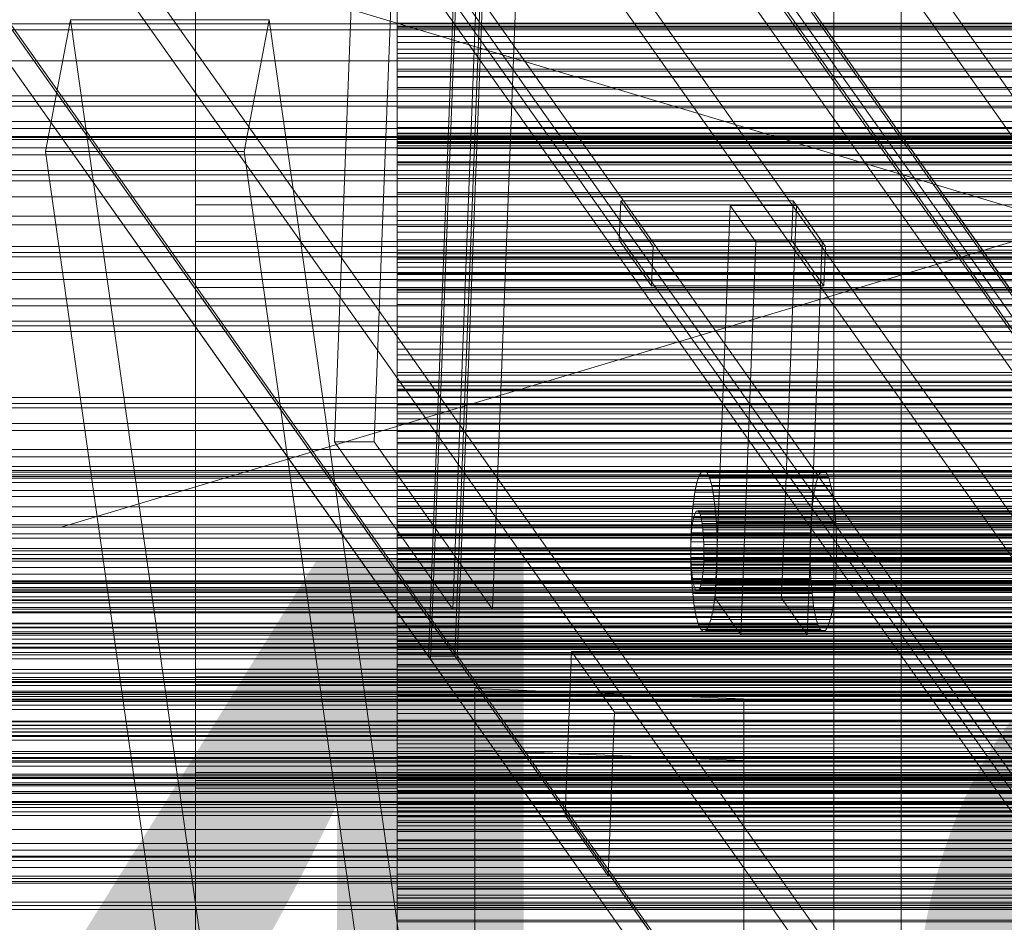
# Model space of a CAD drawing. Header units: millimetres. Extents: x -2233 to 61924, y -68080 to 6847.
# Tile 246 of 256: x 494 to 640, y -34304 to -34169. Entities that reach past the tile are written whole.
import ezdxf

# ---------------------------------------------------------------- set-up
doc = ezdxf.new("R2010")
doc.units = ezdxf.units.MM
for name, color, linetype, lineweight in [('COTAS_O', 1, 'Continuous', 0), ('COTAS_P', 1, 'Continuous', 0), ('frontal_briquetadora', 7, 'Continuous', 0), ('frontal_C03', 7, 'Continuous', 0), ('frontal_C10', 7, 'Continuous', 0), ('frontal_mezcladora', 7, 'Continuous', 0), ('frontal_secador', 7, 'Continuous', 0)]:
    doc.layers.add(name, color=color, linetype=linetype, lineweight=lineweight)
doc.dimstyles.new('R19_100', dxfattribs={"dimtxt": 250, "dimasz": 150, "dimexe": 150, "dimexo": 80, "dimgap": 100, "dimtad": 1, "dimtih": 1, "dimtoh": 1, "dimdsep": 46, "dimcen": 0.09, "dimadec": 0, "dimazin": 0, "dimtfac": 1, "dimtdec": 4, "dimtofl": 0, "dimtmove": 0, "dimatfit": 3, "dimfxl": 1, "dimtolj": 1, "dimtzin": 0, "dimarcsym": 0})

# ---------------------------------------------------------------- blocks, each defined once
blk = doc.blocks.new('DIM_R28_48')
at = {"layer": 'COTAS_P'}
for p, q in [((-1750, -34600), (-1600, -34555)), ((2600, -34600), (2450, -34555)), ((-1750, -35500), (-1750, -34600)), ((-1750, -34600), (2600, -34600)), ((-1750, -34600), (-1600, -34645)), ((2600, -34600), (2450, -34645)), ((2600, -35500), (2600, -34600))]:
    blk.add_line(p, q, dxfattribs=at)
blk.add_text('4350 P', height=250, dxfattribs=at).set_placement((425, -34500))
blk = doc.blocks.new('DIM_R28_50')
at = {"layer": 'COTAS_P'}
for p, q in [((1705.78, -34504.95), (1551.9, -34475.9)), ((-194.22, -34704.95), (1705.78, -34504.95)), ((1705.78, -34504.95), (1561.32, -34565.4)), ((1800, -35400), (1705.78, -34504.95)), ((-194.22, -34704.95), (-49.75, -34644.49)), ((-100, -35600), (-194.22, -34704.95)), ((-194.22, -34704.95), (-40.33, -34734))]:
    blk.add_line(p, q, dxfattribs=at)
blk.add_text('1910.5 P', height=250, rotation=6.009, dxfattribs=at).set_placement((745.32, -34505.49))
blk = doc.blocks.new('DIM_R28_52')
at = {"layer": 'COTAS_O'}
for p, q in [((-1725, -33700), (-1575, -33655)), ((1725, -33700), (1575, -33655)), ((-1725, -34400), (-1725, -33700)), ((-1725, -33700), (1725, -33700)), ((-1725, -33700), (-1575, -33745)), ((1725, -33700), (1575, -33745)), ((1725, -34400), (1725, -33700))]:
    blk.add_line(p, q, dxfattribs=at)
blk.add_text('3450 O', height=250, dxfattribs=at).set_placement((0, -33600))
blk = doc.blocks.new('DIM_R28_53')
at = {"layer": 'COTAS_P'}
for p, q in [((-150, -32300), (550, -32300)), ((550, -32300), (505, -32450)), ((550, -34900), (550, -32300)), ((550, -32300), (595, -32450)), ((550, -34900), (505, -34750)), ((550, -34900), (595, -34750)), ((-150, -34900), (550, -34900))]:
    blk.add_line(p, q, dxfattribs=at)
blk.add_text('2600 P', height=250, rotation=90, dxfattribs=at).set_placement((450, -33600))
blk = doc.blocks.new('DIM_R28_56')
at = {"layer": 'COTAS_O'}
for p, q in [((-650, -34200), (-500, -34155)), ((650, -34200), (500, -34155)), ((-650, -34900), (-650, -34200)), ((-650, -34200), (650, -34200)), ((-650, -34200), (-500, -34245)), ((650, -34200), (500, -34245)), ((650, -34900), (650, -34200))]:
    blk.add_line(p, q, dxfattribs=at)
blk.add_text('1300 O', height=250, dxfattribs=at).set_placement((0, -34100))

msp = doc.modelspace()

# ---------------------------------------------------------------- linework, layer by layer
at = {"layer": 'frontal_briquetadora'}
for p, q in [((520, -34157.775), (520, -34173.231)), ((550, -34173.231), (550, -34157.775)), ((520, -34174.744), (520, -34159.169)), ((550, -34159.169), (550, -34174.744)), ((550, -34163.517), (550, -34170.544)), ((550, -34175.223), (550, -34164.444)), ((520, -34182.2), (520, -34166.069)), ((550, -34182.2), (550, -34166.069)), ((550, -34166.775), (550, -34177.964)), ((550, -34177.146), (550, -34168.422)), ((550, -34169.995), (550, -34169.222)), ((550, -34172.006), (550, -34169.27)), ((550, -34179.561), (550, -34169.995)), ((750, -34169.995), (550, -34169.995)), ((550, -34170.764), (550, -34170.441)), ((550, -34170.441), (550, -34172.896)), ((550, -34170.441), (750, -34170.441)), ((550, -34170.544), (550, -34179.847)), ((550, -34170.544), (750, -34170.544)), ((550, -34173.853), (550, -34170.764)), ((550, -34170.764), (750, -34170.764)), ((550, -34174.538), (550, -34172.006)), ((750, -34172.006), (550, -34172.006)), ((520, -34173.231), (520, -34189.88)), ((550, -34172.896), (550, -34178.035)), ((550, -34172.896), (750, -34172.896)), ((550, -34189.88), (550, -34173.231)), ((550, -34179.589), (550, -34173.853)), ((550, -34173.853), (750, -34173.853)), ((520, -34191.495), (520, -34174.744)), ((550, -34176.835), (550, -34174.538)), ((750, -34174.538), (550, -34174.538)), ((550, -34174.744), (550, -34191.495)), ((550, -34187.602), (550, -34175.223)), ((550, -34175.223), (750, -34175.223)), ((520, -34178.883), (520, -34177)), ((550, -34186.389), (550, -34176.835)), ((750, -34176.835), (550, -34176.835)), ((520, -34178.061), (520, -34177.118)), ((520, -34177.118), (520, -34179.937)), ((520, -34182.729), (520, -34178.061)), ((550, -34187.891), (550, -34177.146)), ((550, -34177.146), (750, -34177.146)), ((550, -34177.964), (550, -34190.647)), ((550, -34177.964), (750, -34177.964)), ((550, -34178.035), (550, -34185.66)), ((550, -34178.035), (750, -34178.035)), ((520, -34184.46), (520, -34178.883)), ((520, -34179.937), (520, -34186.409)), ((550, -34182.626), (550, -34179.561)), ((750, -34179.561), (550, -34179.561)), ((550, -34187.752), (550, -34179.589)), ((550, -34179.589), (750, -34179.589)), ((550, -34179.847), (550, -34191.067)), ((550, -34179.847), (750, -34179.847)), ((520, -34199.42), (520, -34182.2)), ((520, -34190.943), (520, -34182.729)), ((550, -34199.42), (550, -34182.2)), ((550, -34185.525), (550, -34182.626)), ((750, -34182.626), (550, -34182.626)), ((520, -34186.282), (520, -34184.117)), ((520, -34184.117), (520, -34184.39)), ((520, -34184.39), (520, -34187.047)), ((520, -34193.516), (520, -34184.46)), ((550, -34188.246), (550, -34185.525)), ((750, -34185.525), (550, -34185.525)), ((550, -34185.66), (550, -34195.479)), ((550, -34185.66), (750, -34185.66)), ((520, -34190.456), (520, -34186.282)), ((520, -34186.409), (520, -34196.286)), ((520, -34187.047), (520, -34191.561)), ((550, -34186.417), (550, -34186.389)), ((750, -34186.389), (550, -34186.389)), ((550, -34186.682), (550, -34186.417)), ((750, -34186.417), (550, -34186.417)), ((550, -34187.157), (550, -34186.682)), ((750, -34186.682), (550, -34186.682)), ((550, -34187.826), (550, -34187.157)), ((750, -34187.157), (550, -34187.157)), ((550, -34201.105), (550, -34187.602)), ((550, -34187.602), (750, -34187.602)), ((550, -34198.027), (550, -34187.752)), ((550, -34187.752), (750, -34187.752)), ((550, -34188.675), (550, -34187.826)), ((750, -34187.826), (550, -34187.826)), ((550, -34200.244), (550, -34187.891)), ((550, -34187.891), (750, -34187.891)), ((550, -34190.778), (550, -34188.246)), ((750, -34188.246), (550, -34188.246)), ((550, -34189.695), (550, -34188.675)), ((750, -34188.675), (550, -34188.675)), ((520, -34189.88), (520, -34207.527)), ((550, -34199.367), (550, -34189.695)), ((750, -34189.695), (550, -34189.695)), ((550, -34207.527), (550, -34189.88)), ((520, -34192.727), (520, -34190.313)), ((520, -34195.812), (520, -34190.456)), ((520, -34202.387), (520, -34190.943)), ((520, -34209.225), (520, -34191.495)), ((520, -34191.561), (520, -34197.039)), ((550, -34190.647), (550, -34204.338)), ((550, -34190.647), (750, -34190.647)), ((550, -34193.102), (550, -34190.778)), ((750, -34190.778), (550, -34190.778)), ((550, -34191.067), (550, -34203.774)), ((550, -34191.067), (750, -34191.067)), ((550, -34191.495), (550, -34209.225)), ((520, -34197.076), (520, -34192.727)), ((550, -34195.188), (550, -34193.102)), ((750, -34193.102), (550, -34193.102)), ((520, -34205.704), (520, -34193.516)), ((520, -34195.812), (750, -34195.812)), ((520, -34201.29), (520, -34195.812)), ((550, -34204.848), (550, -34195.188)), ((750, -34195.188), (550, -34195.188)), ((550, -34195.479), (550, -34207.113)), ((550, -34195.479), (750, -34195.479)), ((520, -34196.286), (520, -34209.187)), ((520, -34198.605), (520, -34196.441)), ((520, -34196.441), (520, -34196.713)), ((520, -34196.713), (520, -34199.37)), ((520, -34197.039), (750, -34197.039)), ((520, -34197.039), (520, -34202.395)), ((520, -34202.5), (520, -34197.076)), ((520, -34202.779), (520, -34198.605)), ((550, -34210.021), (550, -34198.027)), ((550, -34198.027), (750, -34198.027)), ((520, -34199.37), (520, -34203.885)), ((520, -34217.526), (520, -34199.42)), ((550, -34202.228), (550, -34199.367)), ((750, -34199.367), (550, -34199.367)), ((550, -34217.526), (550, -34199.42)), ((550, -34213.731), (550, -34200.244)), ((550, -34200.244), (750, -34200.244)), ((520, -34205.804), (520, -34201.29)), ((550, -34208.173), (550, -34201.105)), ((550, -34201.105), (750, -34201.105)), ((520, -34216.621), (520, -34202.387)), ((520, -34202.395), (520, -34206.569)), ((520, -34202.5), (750, -34202.5)), ((520, -34202.5), (520, -34207.924)), ((520, -34208.136), (520, -34202.779)), ((550, -34204.919), (550, -34202.228)), ((750, -34202.228), (550, -34202.228)), ((520, -34203.885), (520, -34209.362)), ((550, -34203.774), (550, -34217.478)), ((550, -34203.774), (750, -34203.774)), ((550, -34204.338), (550, -34218.51)), ((550, -34204.338), (750, -34204.338)), ((550, -34205.112), (550, -34204.848)), ((750, -34204.848), (550, -34204.848)), ((550, -34207.432), (550, -34204.919)), ((750, -34204.919), (550, -34204.919)), ((520, -34220.554), (520, -34205.704)), ((520, -34208.461), (520, -34205.804)), ((550, -34205.616), (550, -34205.112)), ((750, -34205.112), (550, -34205.112)), ((550, -34206.333), (550, -34205.616)), ((750, -34205.616), (550, -34205.616)), ((550, -34207.243), (550, -34206.333)), ((750, -34206.333), (550, -34206.333)), ((520, -34206.569), (520, -34208.734)), ((520, -34207.527), (520, -34225.965)), ((550, -34207.113), (550, -34220.117)), ((550, -34207.113), (750, -34207.113)), ((550, -34208.336), (550, -34207.243)), ((750, -34207.243), (550, -34207.243)), ((550, -34209.753), (550, -34207.432)), ((750, -34207.432), (550, -34207.432)), ((550, -34225.965), (550, -34207.527)), ((520, -34207.924), (520, -34212.273)), ((520, -34208.136), (750, -34208.136)), ((520, -34213.613), (520, -34208.136)), ((520, -34208.734), (520, -34208.461)), ((520, -34209.187), (520, -34224.618)), ((520, -34227.726), (520, -34209.225)), ((550, -34215.272), (550, -34208.173)), ((550, -34208.173), (750, -34208.173)), ((550, -34209.601), (550, -34208.336)), ((750, -34208.336), (550, -34208.336)), ((550, -34209.225), (550, -34227.726)), ((520, -34209.362), (750, -34209.362)), ((520, -34209.362), (520, -34214.719)), ((550, -34219.355), (550, -34209.601)), ((750, -34209.601), (550, -34209.601)), ((550, -34211.863), (550, -34209.753)), ((750, -34209.753), (550, -34209.753)), ((550, -34223.272), (550, -34210.021)), ((550, -34210.021), (750, -34210.021)), ((520, -34212.273), (520, -34214.687)), ((550, -34213.734), (550, -34211.863)), ((750, -34211.863), (550, -34211.863)), ((520, -34218.128), (520, -34213.613)), ((550, -34227.834), (550, -34213.731)), ((550, -34223.476), (550, -34213.734)), ((750, -34213.734), (550, -34213.734)), ((520, -34214.719), (520, -34218.892)), ((520, -34233.1), (520, -34216.621)), ((550, -34222.397), (550, -34215.272)), ((550, -34215.272), (750, -34215.272)), ((520, -34236.305), (520, -34217.526)), ((520, -34220.784), (520, -34218.128)), ((550, -34217.478), (550, -34224.611)), ((550, -34217.478), (750, -34217.478)), ((550, -34236.305), (550, -34217.526)), ((520, -34218.892), (520, -34221.057)), ((550, -34218.51), (550, -34232.619)), ((550, -34218.51), (750, -34218.51)), ((550, -34222.005), (550, -34219.355)), ((750, -34219.355), (550, -34219.355)), ((520, -34237.497), (520, -34220.554)), ((520, -34221.057), (520, -34220.784)), ((550, -34220.117), (550, -34233.99)), ((550, -34220.117), (750, -34220.117)), ((550, -34224.483), (550, -34222.005)), ((750, -34222.005), (550, -34222.005)), ((550, -34229.547), (550, -34222.397)), ((550, -34222.397), (750, -34222.397)), ((550, -34237.271), (550, -34223.272)), ((550, -34223.272), (750, -34223.272)), ((550, -34223.976), (550, -34223.476)), ((750, -34223.476), (550, -34223.476)), ((550, -34224.718), (550, -34223.976)), ((750, -34223.976), (550, -34223.976)), ((520, -34224.618), (520, -34241.985)), ((550, -34226.781), (550, -34224.483)), ((750, -34224.483), (550, -34224.483)), ((550, -34224.611), (550, -34231.767)), ((550, -34224.611), (750, -34224.611)), ((550, -34225.673), (550, -34224.718)), ((750, -34224.718), (550, -34224.718)), ((520, -34225.965), (520, -34244.978)), ((550, -34226.824), (550, -34225.673)), ((750, -34225.673), (550, -34225.673)), ((550, -34244.978), (550, -34225.965)), ((550, -34228.885), (550, -34226.781)), ((750, -34226.781), (550, -34226.781)), ((550, -34228.157), (550, -34226.824)), ((750, -34226.824), (550, -34226.824)), ((520, -34246.782), (520, -34227.726)), ((550, -34227.726), (550, -34246.782)), ((550, -34242.009), (550, -34227.834)), ((550, -34227.834), (750, -34227.834)), ((550, -34229.664), (550, -34228.157)), ((750, -34228.157), (550, -34228.157)), ((550, -34230.777), (550, -34228.885)), ((750, -34228.885), (550, -34228.885)), ((550, -34236.717), (550, -34229.547)), ((550, -34229.547), (750, -34229.547)), ((550, -34239.478), (550, -34229.664)), ((750, -34229.664), (550, -34229.664)), ((550, -34232.427), (550, -34230.777)), ((750, -34230.777), (550, -34230.777)), ((550, -34231.767), (550, -34238.943)), ((550, -34231.767), (750, -34231.767)), ((550, -34242.229), (550, -34232.427)), ((750, -34232.427), (550, -34232.427)), ((550, -34232.619), (550, -34236.673)), ((550, -34232.619), (750, -34232.619)), ((520, -34251.188), (520, -34233.1)), ((550, -34233.99), (550, -34241.171)), ((550, -34233.99), (750, -34233.99)), ((520, -34255.539), (520, -34236.305)), ((550, -34255.539), (550, -34236.305)), ((550, -34236.673), (550, -34240.744)), ((550, -34236.673), (750, -34236.673)), ((550, -34243.904), (550, -34236.717)), ((550, -34236.717), (750, -34236.717)), ((520, -34255.881), (520, -34237.497)), ((550, -34251.479), (550, -34237.271)), ((550, -34237.271), (750, -34237.271)), ((550, -34238.943), (550, -34246.135)), ((550, -34238.943), (750, -34238.943)), ((550, -34241.909), (550, -34239.478)), ((750, -34239.478), (550, -34239.478)), ((550, -34240.744), (550, -34244.831)), ((550, -34240.744), (750, -34240.744)), ((550, -34241.171), (550, -34248.367)), ((550, -34241.171), (750, -34241.171)), ((520, -34241.985), (520, -34260.62)), ((550, -34244.168), (550, -34241.909)), ((750, -34241.909), (550, -34241.909)), ((550, -34246.101), (550, -34242.009)), ((550, -34242.009), (750, -34242.009)), ((550, -34242.963), (550, -34242.229)), ((750, -34242.229), (550, -34242.229)), ((550, -34243.941), (550, -34242.963)), ((750, -34242.963), (550, -34242.963)), ((550, -34251.105), (550, -34243.904)), ((550, -34243.904), (750, -34243.904)), ((550, -34245.133), (550, -34243.941)), ((750, -34243.941), (550, -34243.941)), ((550, -34246.246), (550, -34244.168)), ((750, -34244.168), (550, -34244.168)), ((520, -34244.978), (520, -34264.342)), ((550, -34244.831), (550, -34248.931)), ((550, -34244.831), (750, -34244.831)), ((550, -34264.342), (550, -34244.978)), ((550, -34246.52), (550, -34245.133)), ((750, -34245.133), (550, -34245.133)), ((520, -34266.168), (520, -34246.782)), ((550, -34250.205), (550, -34246.101)), ((550, -34246.101), (750, -34246.101)), ((550, -34246.135), (550, -34253.34)), ((550, -34246.135), (750, -34246.135)), ((550, -34248.128), (550, -34246.246)), ((750, -34246.246), (550, -34246.246)), ((550, -34248.091), (550, -34246.52)), ((750, -34246.52), (550, -34246.52)), ((550, -34246.782), (550, -34266.168)), ((550, -34249.836), (550, -34248.091)), ((750, -34248.091), (550, -34248.091)), ((550, -34249.796), (550, -34248.128)), ((750, -34248.128), (550, -34248.128)), ((550, -34248.367), (550, -34255.575)), ((550, -34248.367), (750, -34248.367)), ((550, -34248.931), (550, -34253.043)), ((550, -34248.931), (750, -34248.931)), ((550, -34251.223), (550, -34249.796)), ((750, -34249.796), (550, -34249.796)), ((550, -34259.686), (550, -34249.836)), ((750, -34249.836), (550, -34249.836)), ((550, -34254.32), (550, -34250.205)), ((550, -34250.205), (750, -34250.205)), ((520, -34270.191), (520, -34251.188)), ((550, -34258.317), (550, -34251.105)), ((550, -34251.105), (750, -34251.105)), ((550, -34261.06), (550, -34251.223)), ((750, -34251.223), (550, -34251.223)), ((550, -34255.598), (550, -34251.479)), ((550, -34251.479), (750, -34251.479)), ((550, -34253.043), (550, -34257.165)), ((550, -34253.043), (750, -34253.043)), ((550, -34253.34), (550, -34260.554)), ((550, -34253.34), (750, -34253.34)), ((550, -34258.445), (550, -34254.32)), ((550, -34254.32), (750, -34254.32)), ((520, -34275), (520, -34255.539)), ((520, -34257.742), (520, -34255.577)), ((520, -34255.577), (520, -34255.85)), ((520, -34255.85), (520, -34258.506)), ((520, -34275), (520, -34255.881)), ((550, -34275), (550, -34255.539)), ((550, -34255.575), (550, -34262.792)), ((550, -34255.575), (750, -34255.575)), ((550, -34259.725), (550, -34255.598)), ((550, -34255.598), (750, -34255.598)), ((550, -34257.165), (550, -34261.296)), ((550, -34257.165), (750, -34257.165)), ((520, -34261.916), (520, -34257.742)), ((520, -34258.506), (520, -34263.021)), ((550, -34265.537), (550, -34258.317)), ((550, -34258.317), (750, -34258.317)), ((550, -34262.577), (550, -34258.445)), ((550, -34258.445), (750, -34258.445)), ((520, -34260.62), (520, -34279.809)), ((550, -34261.893), (550, -34259.686)), ((750, -34259.686), (550, -34259.686)), ((550, -34263.859), (550, -34259.725)), ((550, -34259.725), (750, -34259.725)), ((550, -34260.554), (550, -34267.776)), ((550, -34260.554), (750, -34260.554)), ((520, -34267.272), (520, -34261.916)), ((550, -34262.027), (550, -34261.06)), ((750, -34261.06), (550, -34261.06)), ((550, -34261.296), (550, -34265.432)), ((550, -34261.296), (750, -34261.296)), ((550, -34263.928), (550, -34261.893)), ((750, -34261.893), (550, -34261.893)), ((550, -34263.238), (550, -34262.027)), ((750, -34262.027), (550, -34262.027)), ((520, -34265.227), (520, -34262.813)), ((520, -34263.021), (520, -34268.499)), ((550, -34266.715), (550, -34262.577)), ((550, -34262.577), (750, -34262.577)), ((550, -34262.792), (550, -34270.015)), ((550, -34262.792), (750, -34262.792)), ((550, -34264.664), (550, -34263.238)), ((750, -34263.238), (550, -34263.238)), ((520, -34264.342), (520, -34283.832)), ((550, -34267.999), (550, -34263.859)), ((550, -34263.859), (750, -34263.859)), ((550, -34265.78), (550, -34263.928)), ((750, -34263.928), (550, -34263.928)), ((550, -34283.832), (550, -34264.342)), ((550, -34266.286), (550, -34264.664)), ((750, -34264.664), (550, -34264.664)), ((520, -34269.576), (520, -34265.227)), ((550, -34266.168), (520, -34266.168)), ((520, -34285.658), (520, -34266.168)), ((550, -34265.432), (550, -34269.572)), ((550, -34265.432), (750, -34265.432)), ((550, -34272.76), (550, -34265.537)), ((550, -34265.537), (750, -34265.537)), ((550, -34267.436), (550, -34265.78)), ((750, -34265.78), (550, -34265.78)), ((550, -34266.168), (550, -34285.658)), ((550, -34268.091), (550, -34266.286)), ((750, -34266.286), (550, -34266.286)), ((520, -34267.272), (750, -34267.272)), ((520, -34272.75), (520, -34267.272)), ((550, -34270.857), (550, -34266.715)), ((550, -34266.715), (750, -34266.715)), ((550, -34268.877), (550, -34267.436)), ((750, -34267.436), (550, -34267.436)), ((550, -34267.776), (550, -34275)), ((550, -34267.776), (750, -34267.776)), ((520, -34268.499), (750, -34268.499)), ((520, -34268.499), (520, -34273.855)), ((550, -34272.141), (550, -34267.999)), ((550, -34267.999), (750, -34267.999)), ((550, -34270.069), (550, -34268.091)), ((750, -34268.091), (550, -34268.091)), ((550, -34270.075), (550, -34268.877)), ((750, -34268.877), (550, -34268.877)), ((750, -34270.216), (200, -34270.216)), ((520, -34275), (520, -34269.576)), ((520, -34271.971), (520, -34269.806)), ((520, -34269.806), (520, -34270.079)), ((520, -34270.079), (520, -34272.736)), ((520, -34289.38), (520, -34270.191)), ((750, -34270.191), (520, -34270.191)), ((550, -34269.572), (550, -34273.715)), ((550, -34269.572), (750, -34269.572)), ((550, -34270.015), (550, -34277.24)), ((550, -34270.015), (750, -34270.015)), ((550, -34279.931), (550, -34270.069)), ((750, -34270.069), (550, -34270.069)), ((550, -34279.925), (550, -34270.075)), ((750, -34270.075), (550, -34270.075)), ((550, -34275), (550, -34270.857)), ((550, -34270.857), (750, -34270.857)), ((520, -34276.145), (520, -34271.971)), ((550, -34276.285), (550, -34272.141)), ((550, -34272.141), (750, -34272.141)), ((520, -34272.736), (520, -34277.25)), ((520, -34277.264), (520, -34272.75)), ((550, -34279.985), (550, -34272.76)), ((550, -34272.76), (750, -34272.76)), ((550, -34273.715), (550, -34277.859)), ((550, -34273.715), (750, -34273.715)), ((750, -34275), (200, -34275)), ((520, -34273.855), (520, -34278.029)), ((520, -34275), (750, -34275)), ((520, -34275), (520, -34280.424)), ((520, -34275), (520, -34294.119)), ((550, -34275), (520, -34275)), ((520, -34275), (520, -34294.461)), ((550, -34275), (550, -34282.224)), ((550, -34279.143), (550, -34275)), ((550, -34275), (550, -34294.461)), ((550, -34275), (750, -34275)), ((520, -34281.501), (520, -34276.145)), ((550, -34280.428), (550, -34276.285)), ((550, -34276.285), (750, -34276.285)), ((520, -34277.25), (520, -34282.728)), ((520, -34279.921), (520, -34277.264)), ((520, -34278.029), (520, -34280.194)), ((550, -34277.24), (550, -34284.463)), ((550, -34277.24), (750, -34277.24)), ((550, -34277.859), (550, -34282.001)), ((550, -34277.859), (750, -34277.859)), ((550, -34283.285), (550, -34279.143)), ((550, -34279.143), (750, -34279.143)), ((750, -34279.784), (200, -34279.784)), ((750, -34279.809), (520, -34279.809)), ((520, -34279.809), (520, -34298.812)), ((520, -34280.194), (520, -34279.921)), ((520, -34280.424), (520, -34284.773)), ((750, -34279.925), (550, -34279.925)), ((550, -34279.925), (550, -34281.123)), ((550, -34281.909), (550, -34279.931)), ((750, -34279.931), (550, -34279.931)), ((550, -34287.208), (550, -34279.985)), ((550, -34279.985), (750, -34279.985)), ((550, -34284.568), (550, -34280.428)), ((550, -34280.428), (750, -34280.428)), ((750, -34281.123), (550, -34281.123)), ((550, -34281.123), (550, -34282.564)), ((520, -34281.501), (750, -34281.501)), ((520, -34286.979), (520, -34281.501)), ((550, -34283.714), (550, -34281.909)), ((750, -34281.909), (550, -34281.909)), ((550, -34282.001), (550, -34286.141)), ((550, -34282.001), (750, -34282.001)), ((550, -34282.224), (550, -34289.446)), ((550, -34282.224), (750, -34282.224)), ((750, -34282.564), (550, -34282.564)), ((550, -34282.564), (550, -34284.22)), ((520, -34282.728), (750, -34282.728)), ((520, -34282.728), (520, -34288.084)), ((550, -34283.832), (520, -34283.832)), ((520, -34283.832), (520, -34303.218)), ((550, -34287.423), (550, -34283.285)), ((550, -34283.285), (750, -34283.285)), ((550, -34285.336), (550, -34283.714)), ((750, -34283.714), (550, -34283.714)), ((550, -34303.218), (550, -34283.832)), ((520, -34284.773), (520, -34287.187)), ((750, -34284.22), (550, -34284.22)), ((550, -34284.22), (550, -34286.072)), ((550, -34284.463), (550, -34291.683)), ((550, -34284.463), (750, -34284.463)), ((550, -34288.704), (550, -34284.568)), ((550, -34284.568), (750, -34284.568)), ((550, -34286.762), (550, -34285.336)), ((750, -34285.336), (550, -34285.336)), ((520, -34305.022), (520, -34285.658)), ((520, -34291.494), (520, -34286.979)), ((550, -34285.658), (550, -34305.022)), ((750, -34286.072), (550, -34286.072)), ((550, -34286.072), (550, -34288.107)), ((550, -34286.141), (550, -34290.275)), ((550, -34286.141), (750, -34286.141)), ((550, -34287.973), (550, -34286.762)), ((750, -34286.762), (550, -34286.762)), ((520, -34288.084), (520, -34292.258)), ((550, -34294.425), (550, -34287.208)), ((550, -34287.208), (750, -34287.208)), ((550, -34291.555), (550, -34287.423)), ((550, -34287.423), (750, -34287.423)), ((550, -34288.94), (550, -34287.973)), ((750, -34287.973), (550, -34287.973)), ((750, -34288.107), (550, -34288.107)), ((550, -34288.107), (550, -34290.314)), ((520, -34308.015), (520, -34289.38)), ((550, -34292.835), (550, -34288.704)), ((550, -34288.704), (750, -34288.704)), ((550, -34298.777), (550, -34288.94)), ((750, -34288.94), (550, -34288.94)), ((550, -34289.446), (550, -34296.66)), ((550, -34289.446), (750, -34289.446)), ((550, -34290.275), (550, -34294.402)), ((550, -34290.275), (750, -34290.275)), ((750, -34290.314), (550, -34290.314)), ((550, -34290.314), (550, -34300.164)), ((520, -34294.15), (520, -34291.494)), ((520, -34292.258), (520, -34294.423)), ((550, -34295.68), (550, -34291.555)), ((550, -34291.555), (750, -34291.555)), ((550, -34291.683), (550, -34298.895)), ((550, -34291.683), (750, -34291.683)), ((550, -34296.957), (550, -34292.835)), ((550, -34292.835), (750, -34292.835)), ((520, -34294.119), (520, -34312.503)), ((520, -34294.423), (520, -34294.15)), ((520, -34294.461), (520, -34313.695)), ((550, -34294.402), (550, -34298.521)), ((550, -34294.402), (750, -34294.402)), ((550, -34301.633), (550, -34294.425)), ((550, -34294.425), (750, -34294.425)), ((550, -34294.461), (550, -34313.695)), ((550, -34299.795), (550, -34295.68)), ((550, -34295.68), (750, -34295.68)), ((550, -34296.66), (550, -34303.865)), ((550, -34296.66), (750, -34296.66)), ((550, -34301.069), (550, -34296.957)), ((550, -34296.957), (750, -34296.957)), ((550, -34298.521), (550, -34312.729)), ((550, -34298.521), (750, -34298.521)), ((520, -34298.812), (520, -34316.9)), ((750, -34298.777), (550, -34298.777)), ((550, -34298.777), (550, -34300.204)), ((550, -34298.895), (550, -34306.096)), ((550, -34298.895), (750, -34298.895)), ((550, -34303.899), (550, -34299.795)), ((550, -34299.795), (750, -34299.795)), ((750, -34300.164), (550, -34300.164)), ((550, -34300.164), (550, -34301.909)), ((750, -34300.204), (550, -34300.204)), ((550, -34300.204), (550, -34301.872)), ((550, -34305.169), (550, -34301.069)), ((550, -34301.069), (750, -34301.069)), ((550, -34308.829), (550, -34301.633)), ((550, -34301.633), (750, -34301.633)), ((750, -34301.872), (550, -34301.872)), ((550, -34301.872), (550, -34303.754)), ((750, -34301.909), (550, -34301.909)), ((550, -34301.909), (550, -34303.48)), ((520, -34303.218), (520, -34322.274)), ((550, -34322.274), (550, -34303.218)), ((750, -34303.48), (550, -34303.48)), ((550, -34303.48), (550, -34304.867)), ((750, -34303.754), (550, -34303.754)), ((550, -34303.754), (550, -34305.832))]:
    msp.add_line(p, q, dxfattribs=at)
at = {"layer": 'frontal_C03'}
for p, q in [((1250, -34170.117), (-1250, -34170.117)), ((1250, -34170.998), (-1250, -34170.998)), ((-1500, -34175.611), (1500, -34175.611)), ((1250, -34180.804), (-1250, -34180.804)), ((1250, -34181.686), (-1250, -34181.686)), ((1250, -34182.339), (-1250, -34182.339)), ((1250, -34184.647), (-1250, -34184.647)), ((-1250, -34185.704), (1250, -34185.704)), ((1500, -34186.859), (-1500, -34186.859)), ((1500, -34187.019), (-1500, -34187.019)), ((1500, -34187.304), (-1500, -34187.304)), ((1250, -34188.556), (-1250, -34188.556)), ((1250, -34189.613), (-1250, -34189.613)), ((1250, -34191.921), (-1250, -34191.921)), ((1250, -34192.574), (-1250, -34192.574)), ((1250, -34193.456), (-1250, -34193.456)), ((-1500, -34195.842), (1500, -34195.842)), ((-1500, -34198.712), (1500, -34198.712)), ((1250, -34203.262), (-1250, -34203.262)), ((1250, -34204.143), (-1250, -34204.143)), ((1250, -34204.797), (-1250, -34204.797)), ((1250, -34207.104), (-1250, -34207.104)), ((-1250, -34208.162), (1250, -34208.162)), ((1250, -34211.014), (-1250, -34211.014)), ((1250, -34212.071), (-1250, -34212.071)), ((1250, -34214.378), (-1250, -34214.378)), ((1250, -34215.032), (-1250, -34215.032)), ((1250, -34215.913), (-1250, -34215.913)), ((1250, -34225.72), (-1250, -34225.72)), ((1250, -34226.601), (-1250, -34226.601)), ((1250, -34227.254), (-1250, -34227.254)), ((1250, -34229.562), (-1250, -34229.562)), ((-1250, -34230.619), (1250, -34230.619)), ((1250, -34233.471), (-1250, -34233.471)), ((1250, -34234.529), (-1250, -34234.529)), ((-1250, -34236.6), (1250, -34236.6)), ((1250, -34236.836), (-1250, -34236.836)), ((-1250, -34237.233), (1250, -34237.233)), ((1250, -34237.49), (-1250, -34237.49)), ((-1250, -34237.697), (1250, -34237.697)), ((1250, -34238.371), (-1250, -34238.371)), ((-1250, -34239.553), (1250, -34239.553)), ((-1250, -34240.449), (1250, -34240.449)), ((-1250, -34243.401), (1250, -34243.401)), ((-1250, -34244.669), (1250, -34244.669)), ((1250, -34248.177), (-1250, -34248.177)), ((-1250, -34248.516), (1250, -34248.516)), ((1250, -34249.059), (-1250, -34249.059)), ((1250, -34249.712), (-1250, -34249.712)), ((-1250, -34250.068), (1250, -34250.068)), ((-1500, -34252.99), (1500, -34252.99)), ((-1500, -34253.214), (1500, -34253.214)), ((1250, -34252.019), (-1250, -34252.019)), ((-1250, -34253.077), (1250, -34253.077)), ((-1500, -34253.379), (1500, -34253.379)), ((-1500, -34254.036), (1500, -34254.036)), ((-1500, -34254.354), (1500, -34254.354)), ((-1250, -34254.549), (1250, -34254.549)), ((-1500, -34255.4), (1500, -34255.4)), ((-1500, -34255.849), (1500, -34255.849)), ((1250, -34255.929), (-1250, -34255.929)), ((-1500, -34257.212), (1500, -34257.212)), ((1250, -34256.28), (-1250, -34256.28)), ((1250, -34256.986), (-1250, -34256.986)), ((-1500, -34257.762), (1500, -34257.762)), ((-1500, -34259.35), (1500, -34259.35)), ((1500, -34259.963), (-1500, -34259.963)), ((1250, -34259.294), (-1250, -34259.294)), ((1250, -34259.947), (-1250, -34259.947)), ((-1500, -34261.667), (1500, -34261.667)), ((1250, -34260.828), (-1250, -34260.828)), ((-1250, -34261.088), (1250, -34261.088)), ((-1500, -34262.302), (1500, -34262.302)), ((-1250, -34262.881), (1250, -34262.881)), ((-1500, -34264.006), (1500, -34264.006)), ((-1500, -34264.619), (1500, -34264.619)), ((-1500, -34266.207), (1500, -34266.207)), ((-1500, -34266.757), (1500, -34266.757)), ((-1250, -34267.689), (1250, -34267.689)), ((-1500, -34268.12), (1500, -34268.12)), ((-1500, -34268.569), (1500, -34268.569)), ((-1250, -34269.42), (1250, -34269.42)), ((-1500, -34269.615), (1500, -34269.615)), ((-1500, -34269.933), (1500, -34269.933)), ((-1500, -34270.59), (1500, -34270.59)), ((-1500, -34270.754), (1500, -34270.754)), ((1250, -34270.635), (-1250, -34270.635)), ((-1500, -34270.979), (1500, -34270.979)), ((1250, -34271.516), (-1250, -34271.516)), ((1250, -34272.17), (-1250, -34272.17)), ((-1250, -34273.9), (1250, -34273.9)), ((1250, -34274.477), (-1250, -34274.477)), ((-1250, -34275.453), (1250, -34275.453)), ((-1250, -34275.534), (1250, -34275.534)), ((1250, -34278.387), (-1250, -34278.387)), ((-1250, -34279.3), (1250, -34279.3)), ((1250, -34279.444), (-1250, -34279.444)), ((-1250, -34280.567), (1250, -34280.567)), ((1250, -34281.751), (-1250, -34281.751)), ((1250, -34282.405), (-1250, -34282.405)), ((1250, -34283.286), (-1250, -34283.286)), ((-1250, -34283.52), (1250, -34283.52)), ((-1250, -34284.416), (1250, -34284.416)), ((-1250, -34286.272), (1250, -34286.272)), ((-1250, -34286.736), (1250, -34286.736)), ((-1250, -34287.369), (1250, -34287.369)), ((1250, -34293.092), (-1250, -34293.092)), ((1250, -34293.974), (-1250, -34293.974)), ((1250, -34294.627), (-1250, -34294.627)), ((1250, -34296.935), (-1250, -34296.935)), ((-1250, -34297.992), (1250, -34297.992)), ((1250, -34300.844), (-1250, -34300.844)), ((1250, -34301.902), (-1250, -34301.902))]:
    msp.add_line(p, q, dxfattribs=at)
at = {"layer": 'frontal_C10'}
for p, q in [((299.769, -33726.859), (1717.743, -35731.581)), ((1717.52, -35737.425), (299.546, -33732.704)), ((266.331, -33747.789), (1738.749, -35829.484)), ((1763.409, -35829.484), (290.991, -33747.789)), ((1738.526, -35835.328), (266.108, -33753.633)), ((290.768, -33753.633), (1763.186, -35835.328)), ((265.996, -33756.555), (1738.414, -35838.25)), ((1742.36, -35838.25), (269.942, -33756.555)), ((350.18, -33798.702), (1800.18, -35848.702)), ((1800.068, -35851.624), (350.068, -33801.624)), ((262.609, -33845.193), (1735.028, -35926.888)), ((1759.687, -35926.888), (287.269, -33845.193)), ((1734.804, -35932.732), (262.386, -33851.037)), ((266.332, -33851.037), (1738.75, -35932.732)), ((287.046, -33851.037), (1759.464, -35932.732)), ((554.642, -34264.226), (362.805, -33993.009)), ((366.751, -33993.009), (558.587, -34264.226)), ((554.642, -34264.226), (560.857, -34101.562)), ((554.962, -34264.679), (561.178, -34102.015)), ((564.803, -34101.562), (558.587, -34264.226)), ((558.908, -34264.679), (565.123, -34102.015)), ((561.178, -34102.015), (753.014, -34373.232)), ((756.96, -34373.232), (565.123, -34102.015)), ((777.674, -34373.232), (585.837, -34102.015)), ((752.791, -34379.076), (560.954, -34107.859)), ((585.614, -34107.859), (777.451, -34379.076)), ((540.661, -34232.294), (544.941, -34120.28)), ((546.579, -34232.294), (550.859, -34120.28)), ((558.275, -34257.197), (562.555, -34145.183)), ((568.473, -34145.183), (564.193, -34257.197)), ((497.639, -34189.092), (501.376, -34169.517)), ((501.376, -34169.517), (530.968, -34169.517)), ((501.376, -34169.517), (568.631, -34644.601)), ((530.968, -34169.517), (527.23, -34189.092)), ((598.223, -34644.601), (530.968, -34169.517)), ((527.23, -34189.092), (497.639, -34189.092)), ((564.894, -34664.177), (497.639, -34189.092)), ((594.485, -34664.177), (527.23, -34189.092)), ((583.049, -34202.304), (583.272, -34196.46)), ((608.919, -34196.46), (583.272, -34196.46)), ((583.272, -34196.46), (588.076, -34203.252)), ((597.302, -34255.581), (599.535, -34197.139)), ((609.399, -34197.139), (599.535, -34197.139)), ((599.535, -34197.139), (603.378, -34202.573)), ((607.166, -34255.581), (609.399, -34197.139)), ((608.695, -34202.304), (608.919, -34196.46)), ((613.723, -34203.252), (608.919, -34196.46)), ((613.242, -34202.573), (609.399, -34197.139)), ((587.853, -34209.096), (583.049, -34202.304)), ((583.049, -34202.304), (608.695, -34202.304)), ((587.853, -34209.096), (588.076, -34203.252)), ((588.076, -34203.252), (613.723, -34203.252)), ((601.145, -34261.015), (603.378, -34202.573)), ((603.378, -34202.573), (613.242, -34202.573)), ((608.695, -34202.304), (613.499, -34209.096)), ((613.242, -34202.573), (611.009, -34261.015)), ((613.723, -34203.252), (613.499, -34209.096)), ((613.499, -34209.096), (587.853, -34209.096)), ((558.275, -34257.197), (540.661, -34232.294)), ((540.661, -34232.294), (546.579, -34232.294)), ((546.579, -34232.294), (564.193, -34257.197)), ((594.954, -34237.33), (595.327, -34236.719)), ((595.327, -34236.719), (595.713, -34236.564)), ((613.082, -34236.719), (595.327, -34236.719)), ((595.713, -34236.564), (596.097, -34236.869)), ((613.468, -34236.564), (595.713, -34236.564)), ((596.097, -34236.869), (596.463, -34237.624)), ((613.852, -34236.869), (596.097, -34236.869)), ((613.082, -34236.719), (612.709, -34237.33)), ((613.468, -34236.564), (613.082, -34236.719)), ((613.852, -34236.869), (613.468, -34236.564)), ((614.218, -34237.624), (613.852, -34236.869)), ((594.301, -34239.805), (594.607, -34238.372)), ((594.607, -34238.372), (594.954, -34237.33)), ((612.362, -34238.372), (594.607, -34238.372)), ((612.709, -34237.33), (594.954, -34237.33)), ((596.463, -34237.624), (596.798, -34238.799)), ((614.218, -34237.624), (596.463, -34237.624)), ((612.362, -34238.372), (612.056, -34239.805)), ((612.709, -34237.33), (612.362, -34238.372)), ((614.553, -34238.799), (614.218, -34237.624)), ((594.046, -34241.575), (594.301, -34239.805)), ((612.056, -34239.805), (594.301, -34239.805)), ((596.798, -34238.799), (597.089, -34240.349)), ((614.553, -34238.799), (596.798, -34238.799)), ((612.056, -34239.805), (611.801, -34241.575)), ((614.844, -34240.349), (614.553, -34238.799)), ((593.853, -34243.613), (594.046, -34241.575)), ((611.801, -34241.575), (594.046, -34241.575)), ((597.089, -34240.349), (597.325, -34242.214)), ((614.844, -34240.349), (597.089, -34240.349)), ((611.801, -34241.575), (611.608, -34243.613)), ((615.08, -34242.214), (614.844, -34240.349)), ((594.142, -34243.465), (594.316, -34242.944)), ((594.316, -34242.944), (594.502, -34242.639)), ((1008.601, -34242.944), (594.316, -34242.944)), ((594.502, -34242.639), (594.695, -34242.561)), ((1008.788, -34242.639), (594.502, -34242.639)), ((594.695, -34242.561), (594.887, -34242.714)), ((1008.981, -34242.561), (594.695, -34242.561)), ((594.887, -34242.714), (595.07, -34243.091)), ((1009.172, -34242.714), (594.887, -34242.714)), ((597.325, -34242.214), (597.496, -34244.323)), ((615.08, -34242.214), (597.325, -34242.214)), ((615.251, -34244.323), (615.08, -34242.214)), ((593.729, -34245.841), (593.853, -34243.613)), ((611.608, -34243.613), (593.853, -34243.613)), ((593.862, -34245.066), (593.989, -34244.181)), ((593.989, -34244.181), (594.142, -34243.465)), ((1008.274, -34244.181), (593.989, -34244.181)), ((1008.428, -34243.465), (594.142, -34243.465)), ((595.07, -34243.091), (595.238, -34243.678)), ((1009.356, -34243.091), (595.07, -34243.091)), ((595.238, -34243.678), (595.383, -34244.453)), ((1009.523, -34243.678), (595.238, -34243.678)), ((595.383, -34244.453), (595.501, -34245.386)), ((1009.669, -34244.453), (595.383, -34244.453)), ((597.496, -34244.323), (597.596, -34246.595)), ((615.251, -34244.323), (597.496, -34244.323)), ((611.608, -34243.613), (611.484, -34245.841)), ((615.351, -34246.595), (615.251, -34244.323)), ((593.678, -34248.174), (593.729, -34245.841)), ((593.729, -34245.841), (611.484, -34245.841)), ((593.765, -34246.085), (593.862, -34245.066)), ((1008.147, -34245.066), (593.862, -34245.066)), ((595.501, -34245.386), (595.587, -34246.44)), ((1009.786, -34245.386), (595.501, -34245.386)), ((611.484, -34245.841), (611.433, -34248.174)), ((593.678, -34248.366), (593.703, -34247.199)), ((593.703, -34247.199), (593.765, -34246.085)), ((593.703, -34247.199), (1007.988, -34247.199)), ((1008.05, -34246.085), (593.765, -34246.085)), ((595.587, -34246.44), (595.637, -34247.576)), ((1009.872, -34246.44), (595.587, -34246.44)), ((597.596, -34246.595), (597.622, -34248.942)), ((615.351, -34246.595), (597.596, -34246.595)), ((615.377, -34248.942), (615.351, -34246.595)), ((593.704, -34250.521), (593.678, -34248.174)), ((611.433, -34248.174), (593.678, -34248.174)), ((593.691, -34249.539), (593.678, -34248.366)), ((1007.963, -34248.366), (593.678, -34248.366)), ((595.65, -34248.75), (595.625, -34249.916)), ((595.637, -34247.576), (595.65, -34248.75)), ((1009.922, -34247.576), (595.637, -34247.576)), ((1009.935, -34248.75), (595.65, -34248.75)), ((611.433, -34248.174), (611.459, -34250.521)), ((593.741, -34250.675), (593.691, -34249.539)), ((1007.976, -34249.539), (593.691, -34249.539)), ((595.625, -34249.916), (595.562, -34251.03)), ((1009.91, -34249.916), (595.625, -34249.916)), ((597.622, -34248.942), (597.572, -34251.274)), ((615.377, -34248.942), (597.622, -34248.942)), ((615.327, -34251.274), (615.377, -34248.942)), ((593.804, -34252.793), (593.704, -34250.521)), ((611.459, -34250.521), (593.704, -34250.521)), ((593.826, -34251.73), (593.741, -34250.675)), ((1008.026, -34250.675), (593.741, -34250.675)), ((593.944, -34252.662), (593.826, -34251.73)), ((1008.112, -34251.73), (593.826, -34251.73)), ((595.562, -34251.03), (595.466, -34252.049)), ((1009.848, -34251.03), (595.562, -34251.03)), ((597.572, -34251.274), (597.448, -34253.503)), ((615.327, -34251.274), (597.572, -34251.274)), ((611.459, -34250.521), (611.559, -34252.793)), ((615.203, -34253.503), (615.327, -34251.274)), ((593.976, -34254.902), (593.804, -34252.793)), ((611.559, -34252.793), (593.804, -34252.793)), ((594.09, -34253.437), (593.944, -34252.662)), ((1008.23, -34252.662), (593.944, -34252.662)), ((595.339, -34252.934), (595.185, -34253.651)), ((595.466, -34252.049), (595.339, -34252.934)), ((1009.624, -34252.934), (595.339, -34252.934)), ((1009.751, -34252.049), (595.466, -34252.049)), ((611.559, -34252.793), (611.731, -34254.902)), ((594.257, -34254.025), (594.09, -34253.437)), ((1008.375, -34253.437), (594.09, -34253.437)), ((594.44, -34254.402), (594.257, -34254.025)), ((1008.543, -34254.025), (594.257, -34254.025)), ((594.632, -34254.555), (594.44, -34254.402)), ((1008.726, -34254.402), (594.44, -34254.402)), ((594.825, -34254.477), (594.632, -34254.555)), ((1008.918, -34254.555), (594.632, -34254.555)), ((595.012, -34254.172), (594.825, -34254.477)), ((1009.111, -34254.477), (594.825, -34254.477)), ((595.185, -34253.651), (595.012, -34254.172)), ((1009.297, -34254.172), (595.012, -34254.172)), ((1009.471, -34253.651), (595.185, -34253.651)), ((597.448, -34253.503), (597.255, -34255.541)), ((615.203, -34253.503), (597.448, -34253.503)), ((615.01, -34255.541), (615.203, -34253.503)), ((594.211, -34256.767), (593.976, -34254.902)), ((611.731, -34254.902), (593.976, -34254.902)), ((597.255, -34255.541), (597, -34257.31)), ((615.01, -34255.541), (597.255, -34255.541)), ((601.145, -34261.015), (597.302, -34255.581)), ((597.302, -34255.581), (607.166, -34255.581)), ((607.166, -34255.581), (611.009, -34261.015)), ((611.731, -34254.902), (611.966, -34256.767)), ((614.755, -34257.31), (615.01, -34255.541)), ((564.193, -34257.197), (558.275, -34257.197)), ((594.502, -34258.317), (594.211, -34256.767)), ((611.966, -34256.767), (594.211, -34256.767)), ((597, -34257.31), (596.693, -34258.744)), ((614.755, -34257.31), (597, -34257.31)), ((611.966, -34256.767), (612.257, -34258.317)), ((614.448, -34258.744), (614.755, -34257.31)), ((594.837, -34259.492), (594.502, -34258.317)), ((612.257, -34258.317), (594.502, -34258.317)), ((596.693, -34258.744), (596.346, -34259.786)), ((614.448, -34258.744), (596.693, -34258.744)), ((612.257, -34258.317), (612.592, -34259.492)), ((614.101, -34259.786), (614.448, -34258.744)), ((595.204, -34260.246), (594.837, -34259.492)), ((612.592, -34259.492), (594.837, -34259.492)), ((595.587, -34260.552), (595.204, -34260.246)), ((612.959, -34260.246), (595.204, -34260.246)), ((595.973, -34260.396), (595.587, -34260.552)), ((613.342, -34260.552), (595.587, -34260.552)), ((596.346, -34259.786), (595.973, -34260.396)), ((613.728, -34260.396), (595.973, -34260.396)), ((614.101, -34259.786), (596.346, -34259.786)), ((612.592, -34259.492), (612.959, -34260.246)), ((612.959, -34260.246), (613.342, -34260.552)), ((613.342, -34260.552), (613.728, -34260.396)), ((613.728, -34260.396), (614.101, -34259.786)), ((611.009, -34261.015), (601.145, -34261.015)), ((574.99, -34287.862), (575.921, -34263.511)), ((1019.798, -34263.511), (575.921, -34263.511)), ((575.921, -34263.511), (582.326, -34272.566)), ((558.587, -34264.226), (554.642, -34264.226)), ((746.799, -34535.896), (554.962, -34264.679)), ((554.962, -34264.679), (558.908, -34264.679)), ((558.908, -34264.679), (750.744, -34535.896)), ((561.558, -34269.04), (561.558, -34278.21)), ((601.558, -34270.568), (561.558, -34269.04)), ((561.558, -34269.04), (561.558, -35988)), ((601.558, -34279.739), (601.558, -34270.568)), ((601.558, -35988), (601.558, -34270.568)), ((581.396, -34296.917), (582.326, -34272.566)), ((582.326, -34272.566), (1026.203, -34272.566)), ((561.558, -34278.21), (601.558, -34279.739)), ((561.558, -35988), (561.558, -34278.21)), ((601.558, -35988), (601.558, -34279.739)), ((581.396, -34296.917), (574.99, -34287.862)), ((574.99, -34287.862), (1018.868, -34287.862)), ((1025.273, -34296.917), (581.396, -34296.917))]:
    msp.add_line(p, q, dxfattribs=at)
at = {"layer": 'frontal_mezcladora'}
for p, q in [((625, -34725), (625, -33700)), ((615, -34760), (615, -33730)), ((625, -34725), (625, -33730))]:
    msp.add_line(p, q, dxfattribs=at)
at = {"layer": 'frontal_secador'}
for p, q in [((-1250, -34236), (1250, -34236)), ((-1250, -34242), (1250, -34242)), ((-1250, -34245), (1250, -34245)), ((1250, -34246), (-1250, -34246)), ((-1250, -34246.659), (1250, -34246.659)), ((1250, -34249.659), (-1250, -34249.659)), ((-1250, -34251), (1250, -34251)), ((1250, -34254), (-1250, -34254)), ((-1250, -34254.728), (1250, -34254.728)), ((-1250, -34257.588), (1250, -34257.588)), ((1250, -34257.611), (-1250, -34257.611)), ((1250, -34257.728), (-1250, -34257.728)), ((-1250, -34259.387), (1250, -34259.387)), ((1250, -34259.918), (-1250, -34259.918)), ((-1250, -34260), (1250, -34260)), ((1250, -34260.588), (-1250, -34260.588)), ((1250, -34262.387), (-1250, -34262.387)), ((1250, -34263), (-1250, -34263)), ((-1250, -34263.65), (1250, -34263.65)), ((1250, -34264), (-1250, -34264)), ((1250, -34267.382), (-1250, -34267.382)), ((-1250, -34268), (1250, -34268)), ((1250, -34269.689), (-1250, -34269.689)), ((1250, -34274), (-1250, -34274)), ((1250, -34274.545), (-1250, -34274.545)), ((1250, -34276), (-1250, -34276)), ((1250, -34276.144), (-1250, -34276.144)), ((1250, -34276.709), (-1250, -34276.709)), ((1250, -34278.686), (-1250, -34278.686)), ((1250, -34280), (-1250, -34280)), ((1320, -34282), (-1320, -34282)), ((1320, -34282.273), (-1320, -34282.273)), ((1250, -34282), (-1250, -34282)), ((1320, -34283.072), (-1320, -34283.072)), ((1320, -34284.343), (-1320, -34284.343)), ((1250, -34284.651), (-1250, -34284.651)), ((1320, -34286), (-1320, -34286)), ((1250, -34285.859), (-1250, -34285.859)), ((-1250, -34286), (1250, -34286)), ((1320, -34287.929), (-1320, -34287.929)), ((-1320, -34290), (1320, -34290)), ((-1250, -34290), (1250, -34290)), ((1320, -34292.071), (-1320, -34292.071)), ((1320, -34294), (-1320, -34294)), ((1250, -34294.141), (-1250, -34294.141)), ((1320, -34295.657), (-1320, -34295.657)), ((1320, -34296.928), (-1320, -34296.928)), ((1320, -34297.727), (-1320, -34297.727)), ((1320, -34298), (-1320, -34298)), ((1250, -34297.285), (-1250, -34297.285)), ((1250, -34298), (-1250, -34298)), ((1250, -34301.314), (-1250, -34301.314))]:
    msp.add_line(p, q, dxfattribs=at)

# ---------------------------------------------------------------- dimensions: what is measured, and where the dimension line sits
at = {"layer": 'COTAS_O'}
for p1, p2, picture, middle in [((-1725, -34400), (1725, -34400), 'DIM_R28_52', (0, -33700)), ((-650, -34900), (650, -34900), 'DIM_R28_56', (0, -34200))]:
    dim = msp.add_aligned_dim(p1=p1, p2=p2, distance=700, text='<> O', dimstyle='R19_100', dxfattribs=at)
    dim.commit()
    dim.dimension.update_dxf_attribs({"geometry": picture, "text_midpoint": middle})
at = {"layer": 'COTAS_P'}
for p1, p2, distance, picture, middle in [((-150, -34900), (-150, -32300), -700, 'DIM_R28_53', (550, -33600)), ((-100, -35600), (1800, -35400), 900, 'DIM_R28_50', (755.784, -34604.945)), ((-1750, -35500), (2600, -35500), 900, 'DIM_R28_48', (425, -34600))]:
    dim = msp.add_aligned_dim(p1=p1, p2=p2, distance=distance, text='<> P', dimstyle='R19_100', dxfattribs=at)
    dim.commit()
    dim.dimension.update_dxf_attribs({"geometry": picture, "text_midpoint": middle})

doc.saveas('drawing.dxf')
